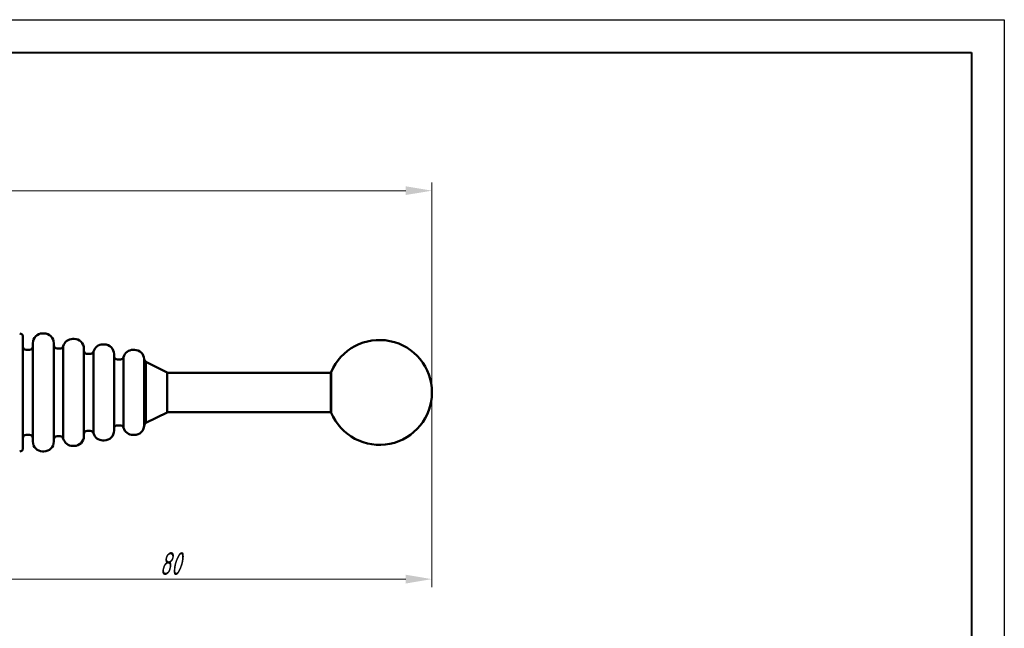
# Model space of a CAD drawing. Header units: millimetres. Extents: x 2171 to 2591, y 1134 to 1431.
# Tile 6 of 6: x 2441 to 2591, y 1338 to 1431. Entities that reach past the tile are written whole.
import ezdxf

# ---------------------------------------------------------------- set-up
doc = ezdxf.new("R2010")
doc.units = ezdxf.units.MM
doc.layers.add('main', color=5, linetype='Continuous', lineweight=50)
doc.layers.add('size', color=7, linetype='Continuous', lineweight=20)
doc.layers.add('ФОРМАТ', color=7, linetype='Continuous')
doc.styles.add('GOST', font='GOST.shx', dxfattribs={"width": 0.8, "oblique": 15})
doc.dimstyles.new('GOST', dxfattribs={"dimscale": 0, "dimtxt": 3.5, "dimasz": 4, "dimexe": 1.25, "dimexo": 0, "dimtad": 1, "dimdec": 1, "dimrnd": 0.5, "dimtxsty": 'GOST', "dimcen": 5, "dimclrd": 256, "dimclre": 256, "dimclrt": 256, "dimadec": 1, "dimazin": 2, "dimtfac": 1, "dimtdec": 4, "dimtmove": 0, "dimatfit": 3, "dimfxl": 1, "dimtolj": 1, "dimtzin": 0, "dimlwd": -1, "dimlwe": -1, "dimarcsym": 0})

# ---------------------------------------------------------------- blocks, each defined once
blk = doc.blocks.new('*D122')
at = {"layer": 'Defpoints', "color": 0}
for p in [(2503.47, 1404.63), (2362.57, 1388.59), (2503.47, 1373.84)]:
    blk.add_point(p, dxfattribs=at)
at = {"layer": 'size'}
for p, q in [((2362.57, 1388.59), (2362.57, 1405.88)), ((2503.47, 1373.84), (2503.47, 1405.88)), ((2366.57, 1404.63), (2499.47, 1404.63))]:
    blk.add_line(p, q, dxfattribs=at)
for points in [[(2366.57, 1405.3), (2366.57, 1403.97), (2362.57, 1404.63)], [(2499.47, 1403.97), (2499.47, 1405.3), (2503.47, 1404.63)]]:
    blk.add_solid(points, dxfattribs=at)
at = {"layer": 'size', "linetype": 'ByBlock', "insert": (2433.02, 1407.01), "char_height": 3.5, "attachment_point": 5, "style": 'GOST'}
blk.add_mtext('\\A1;141', dxfattribs=at)
blk = doc.blocks.new('*D134')
at = {"layer": 'Defpoints', "color": 0}
for p in [(2503.47, 1373.84), (2423.57, 1361.34), (2503.47, 1345.34)]:
    blk.add_point(p, dxfattribs=at)
at = {"layer": 'size'}
for p, q in [((2503.47, 1373.84), (2503.47, 1344.09)), ((2423.57, 1361.34), (2423.57, 1344.09)), ((2427.57, 1345.34), (2499.47, 1345.34))]:
    blk.add_line(p, q, dxfattribs=at)
for points in [[(2427.57, 1346.01), (2427.57, 1344.67), (2423.57, 1345.34)], [(2499.47, 1344.67), (2499.47, 1346.01), (2503.47, 1345.34)]]:
    blk.add_solid(points, dxfattribs=at)
at = {"layer": 'size', "linetype": 'ByBlock', "insert": (2463.52, 1347.71), "char_height": 3.5, "attachment_point": 5, "style": 'GOST'}
blk.add_mtext('\\A1;80', dxfattribs=at)

msp = doc.modelspace()

# ---------------------------------------------------------------- linework, layer by layer
at = {"layer": 'main'}
for p, q in [((2441.07, 1382.34), (2441.07, 1366.18)), ((2444.27, 1382.84), (2444.07, 1382.84)), ((2442.57, 1366.34), (2442.57, 1381.34)), ((2445.77, 1381.34), (2445.77, 1367.08)), ((2447.22, 1380.91), (2447.22, 1367.47)), ((2448.87, 1382.01), (2448.67, 1382.01)), ((2453.47, 1381.17), (2453.27, 1381.17)), ((2442.07, 1380.34), (2441.57, 1380.34)), ((2446.74, 1380.54), (2446.27, 1380.54)), ((2450.37, 1380.51), (2450.37, 1367.83)), ((2451.34, 1379.71), (2450.87, 1379.71)), ((2451.82, 1380.07), (2451.82, 1368.22)), ((2454.97, 1379.67), (2454.97, 1368.58)), ((2456.42, 1379.24), (2456.42, 1368.98)), ((2458.07, 1380.34), (2457.87, 1380.34)), ((2455.94, 1378.87), (2455.47, 1378.87)), ((2459.57, 1368.76), (2459.57, 1378.92)), ((2463.07, 1376.89), (2459.84, 1378.5)), ((2459.84, 1378.5), (2459.84, 1369.18)), ((2463.07, 1376.89), (2463.07, 1370.79)), ((2488.02, 1376.84), (2463.07, 1376.84)), ((2488.09, 1376.94), (2488.02, 1376.94)), ((2488.02, 1370.74), (2488.02, 1376.94)), ((2488.09, 1370.74), (2488.09, 1376.94)), ((2459.84, 1369.18), (2463.07, 1370.79)), ((2463.07, 1370.84), (2488.02, 1370.84)), ((2488.02, 1370.74), (2488.09, 1370.74)), ((2455.47, 1368.81), (2455.94, 1368.81)), ((2456.42, 1368.98), (2456.42, 1368.44)), ((2441.57, 1367.34), (2442.07, 1367.34)), ((2447.22, 1367.47), (2447.22, 1366.77)), ((2450.37, 1367.83), (2450.37, 1367.17)), ((2450.87, 1367.97), (2451.34, 1367.97)), ((2451.82, 1368.22), (2451.82, 1367.61)), ((2454.97, 1368.58), (2454.97, 1368.01)), ((2457.87, 1367.34), (2458.07, 1367.34)), ((2441.07, 1366.18), (2441.07, 1365.34)), ((2445.77, 1367.08), (2445.77, 1366.34)), ((2446.27, 1367.14), (2446.74, 1367.14)), ((2448.67, 1365.67), (2448.87, 1365.67)), ((2453.27, 1366.51), (2453.47, 1366.51)), ((2444.07, 1364.84), (2444.27, 1364.84))]:
    msp.add_line(p, q, dxfattribs=at)
for centre, radius, start, end in [((2440.57, 1382.34), 0.5, 0, 90), ((2444.07, 1381.34), 1.5, 90, 180), ((2444.27, 1381.34), 1.5, 0, 90), ((2441.57, 1380.84), 0.5, 180, 270), ((2442.07, 1380.84), 0.5, 270, 0), ((2446.27, 1381.04), 0.5, 180, 270), ((2446.74, 1381.04), 0.5, 270, 344.534), ((2448.67, 1380.51), 1.5, 90, 164.534), ((2448.87, 1380.51), 1.5, 0, 90), ((2453.27, 1379.67), 1.5, 90, 164.534), ((2453.47, 1379.67), 1.5, 0, 90), ((2495.47, 1373.84), 8, 0, 157.201), ((2450.87, 1380.21), 0.5, 180, 270), ((2451.34, 1380.21), 0.5, 270, 344.534), ((2455.47, 1379.37), 0.5, 180, 270), ((2455.94, 1379.37), 0.5, 270, 344.534), ((2457.87, 1378.84), 1.5, 90, 164.534), ((2458.07, 1378.84), 1.5, 3.1685, 90), ((2460.07, 1378.95), 0.5, 183.1685, 243.4349), ((2495.47, 1373.84), 8, 202.799, 0), ((2455.47, 1368.31), 0.5, 90, 180), ((2455.94, 1368.31), 0.5, 15.466, 90), ((2458.07, 1368.84), 1.5, 270, 356.8315), ((2460.07, 1368.73), 0.5, 116.5651, 176.8315), ((2441.57, 1366.84), 0.5, 90, 180), ((2442.07, 1366.84), 0.5, 0, 90), ((2448.87, 1367.17), 1.5, 270, 0), ((2450.87, 1367.47), 0.5, 90, 180), ((2451.34, 1367.47), 0.5, 15.466, 90), ((2453.27, 1368.01), 1.5, 195.466, 270), ((2453.47, 1368.01), 1.5, 270, 0), ((2457.87, 1368.84), 1.5, 195.466, 270), ((2444.07, 1366.34), 1.5, 180, 270), ((2444.27, 1366.34), 1.5, 270, 0), ((2446.27, 1366.64), 0.5, 90, 180), ((2446.74, 1366.64), 0.5, 15.466, 90), ((2448.67, 1367.17), 1.5, 195.466, 270), ((2440.57, 1365.34), 0.5, 270, 0)]:
    msp.add_arc(centre, radius, start, end, dxfattribs=at)
at = {"layer": 'ФОРМАТ', "linetype": 'ByBlock', "ltscale": 5}
for p, q in [((2170.81, 1430.73), (2590.81, 1430.73)), ((2590.81, 1430.73), (2590.81, 1133.73))]:
    msp.add_line(p, q, dxfattribs=at)
at = {"layer": 'ФОРМАТ', "linetype": 'ByBlock', "lineweight": 40, "ltscale": 5}
for p, q in [((2178.81, 1425.73), (2585.81, 1425.73)), ((2585.81, 1425.73), (2585.81, 1138.73))]:
    msp.add_line(p, q, dxfattribs=at)

# ---------------------------------------------------------------- dimensions: what is measured, and where the dimension line sits
at = {"layer": 'size'}
for base, p1, picture, middle in [((2503.47, 1404.63), (2362.57, 1388.59), '*D122', (2433.02, 1407.01)), ((2503.47, 1345.34), (2423.57, 1361.34), '*D134', (2463.52, 1347.71))]:
    dim = msp.add_linear_dim(base=base, p1=p1, p2=(2503.47, 1373.84), dimstyle='GOST', override={"dimscale": 1, "dimlfac": 1, "dimtxsty": 'GOST', "dimsah": 1, "dimtolj": 1}, dxfattribs=at)
    dim.commit()
    dim.dimension.update_dxf_attribs({"geometry": picture, "text_midpoint": middle})

doc.saveas('drawing.dxf')
